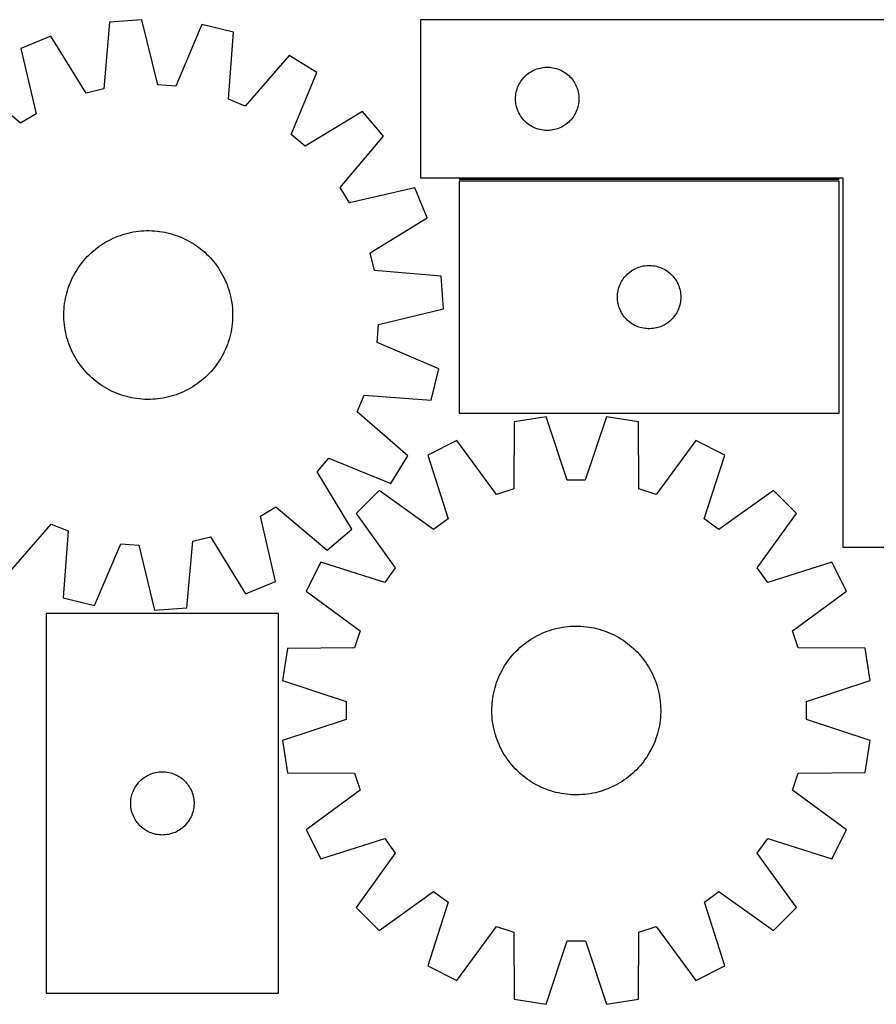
# Model space of a CAD drawing. Header units: millimetres. Extents: x 7 to 1491, y 7 to 473.
# Tile 2 of 4: x 481 to 886, y 7 to 473. Entities that reach past the tile are written whole.
import ezdxf

# ---------------------------------------------------------------- set-up
doc = ezdxf.new("R2010")
doc.units = ezdxf.units.MM
doc.layers.add('COMMON', color=5, linetype='CONTINUOUS', true_color=0x0000ff)
doc.layers.add('CUT', color=7, linetype='CONTINUOUS', true_color=0x000000)

msp = doc.modelspace()

# ---------------------------------------------------------------- linework, layer by layer
at = {"layer": 'COMMON'}
msp.add_line((868.78006, 397.526891), (688.78006, 397.526891), dxfattribs=at)
at = {"layer": 'CUT'}
for p, q in [((523.093394, 472.082303), (520.360525, 440.435721)), ((538.434498, 473.257493), (523.093394, 472.082303)), ((545.955704, 442.396414), (538.434498, 473.257493)), ((970.509816, 473.276891), (670.509816, 473.276891)), ((670.509816, 473.276891), (670.509816, 398.276891)), ((566.880639, 470.959042), (554.502194, 441.705856)), ((581.83405, 467.336052), (566.880639, 470.959042)), ((579.450544, 435.661241), (581.83405, 467.336052)), ((495.329246, 465.477919), (481.102142, 459.619585)), ((512.018935, 438.451469), (495.329246, 465.477919)), ((481.102142, 459.619585), (488.282361, 428.677394)), ((608.177677, 456.359754), (587.365345, 432.363471)), ((621.27965, 448.293228), (608.177677, 456.359754)), ((609.224746, 418.905236), (621.27965, 448.293228)), ((721.506602, 447.77448), (722.13616, 448.222046)), ((722.13616, 448.222046), (722.787924, 448.63661)), ((722.787924, 448.63661), (723.460165, 449.017073)), ((723.460165, 449.017073), (724.1511, 449.362425)), ((724.1511, 449.362425), (724.858898, 449.671751)), ((724.858898, 449.671751), (725.58168, 449.944229)), ((725.58168, 449.944229), (726.317531, 450.179139)), ((726.317531, 450.179139), (727.0645, 450.375857)), ((727.0645, 450.375857), (727.820605, 450.53386)), ((727.820605, 450.53386), (728.583841, 450.652731)), ((728.583841, 450.652731), (729.352184, 450.732154)), ((729.352184, 450.732154), (730.123597, 450.771918)), ((730.123597, 450.771918), (730.896035, 450.771918)), ((730.896035, 450.771918), (731.667448, 450.732154)), ((731.667448, 450.732154), (732.435791, 450.652731)), ((732.435791, 450.652731), (733.199027, 450.53386)), ((733.199027, 450.53386), (733.955132, 450.375857)), ((733.955132, 450.375857), (734.7021, 450.179139)), ((734.7021, 450.179139), (735.437952, 449.944229)), ((735.437952, 449.944229), (736.160734, 449.671751)), ((736.160734, 449.671751), (736.868532, 449.362425)), ((736.868532, 449.362425), (737.559467, 449.017073)), ((737.559467, 449.017073), (738.231708, 448.63661)), ((738.231708, 448.63661), (738.883472, 448.222046)), ((738.883472, 448.222046), (739.51303, 447.77448)), ((480.962205, 424.212565), (456.737735, 444.758849)), ((717.455537, 443.165112), (717.853183, 443.827334)), ((717.853183, 443.827334), (718.284391, 444.468208)), ((718.284391, 444.468208), (718.748019, 445.086033)), ((718.748019, 445.086033), (719.242837, 445.679173)), ((719.242837, 445.679173), (719.767533, 446.246053)), ((719.767533, 446.246053), (720.320716, 446.785172)), ((720.320716, 446.785172), (720.900918, 447.295098)), ((720.900918, 447.295098), (721.506602, 447.77448)), ((739.51303, 447.77448), (740.118714, 447.295098)), ((740.118714, 447.295098), (740.698916, 446.785172)), ((740.698916, 446.785172), (741.252099, 446.246053)), ((741.252099, 446.246053), (741.776795, 445.679173)), ((741.776795, 445.679173), (742.271613, 445.086033)), ((742.271613, 445.086033), (742.735241, 444.468208)), ((742.735241, 444.468208), (743.166449, 443.827334)), ((743.166449, 443.827334), (743.564095, 443.165112)), ((520.360525, 440.435721), (512.018935, 438.451469)), ((554.502194, 441.705856), (545.955704, 442.396414)), ((715.688498, 438.08525), (715.826981, 438.845172)), ((715.826981, 438.845172), (716.0044, 439.596958)), ((716.0044, 439.596958), (716.220285, 440.338614)), ((716.220285, 440.338614), (716.474064, 441.068172)), ((716.474064, 441.068172), (716.765062, 441.7837)), ((716.765062, 441.7837), (717.09251, 442.483298)), ((717.09251, 442.483298), (717.455537, 443.165112)), ((743.564095, 443.165112), (743.927122, 442.483298)), ((743.927122, 442.483298), (744.25457, 441.7837)), ((744.25457, 441.7837), (744.545568, 441.068172)), ((744.545568, 441.068172), (744.799347, 440.338614)), ((744.799347, 440.338614), (745.015232, 439.596958)), ((745.015232, 439.596958), (745.192651, 438.845172)), ((745.192651, 438.845172), (745.331134, 438.08525)), ((587.365345, 432.363471), (579.450544, 435.661241)), ((715.509816, 435.776891), (715.529705, 436.549072)), ((715.529705, 435.00471), (715.509816, 435.776891)), ((715.529705, 436.549072), (715.589318, 437.319206)), ((715.589318, 434.234576), (715.529705, 435.00471)), ((715.589318, 437.319206), (715.688498, 438.08525)), ((715.688498, 433.468532), (715.589318, 434.234576)), ((745.331134, 438.08525), (745.430314, 437.319206)), ((745.430314, 434.234576), (745.331134, 433.468532)), ((745.430314, 437.319206), (745.489927, 436.549072)), ((745.489927, 435.00471), (745.430314, 434.234576)), ((745.489927, 436.549072), (745.509816, 435.776891)), ((745.509816, 435.776891), (745.489927, 435.00471)), ((642.942066, 429.713519), (615.733103, 413.323062)), ((652.91009, 417.993065), (642.942066, 429.713519)), ((715.826981, 432.70861), (715.688498, 433.468532)), ((716.0044, 431.956824), (715.826981, 432.70861)), ((716.220285, 431.215169), (716.0044, 431.956824)), ((716.474064, 430.48561), (716.220285, 431.215169)), ((716.765062, 429.770082), (716.474064, 430.48561)), ((717.09251, 429.070484), (716.765062, 429.770082)), ((744.25457, 429.770082), (743.927122, 429.070484)), ((744.545568, 430.48561), (744.25457, 429.770082)), ((744.799347, 431.215169), (744.545568, 430.48561)), ((745.015232, 431.956824), (744.799347, 431.215169)), ((745.192651, 432.70861), (745.015232, 431.956824)), ((745.331134, 433.468532), (745.192651, 432.70861)), ((488.282361, 428.677394), (480.962205, 424.212565)), ((717.455537, 428.38867), (717.09251, 429.070484)), ((717.853183, 427.726448), (717.455537, 428.38867)), ((718.284391, 427.085575), (717.853183, 427.726448)), ((718.748019, 426.467749), (718.284391, 427.085575)), ((719.242837, 425.874609), (718.748019, 426.467749)), ((719.767533, 425.307729), (719.242837, 425.874609)), ((720.320716, 424.768611), (719.767533, 425.307729)), ((720.900918, 424.258684), (720.320716, 424.768611)), ((740.698916, 424.768611), (740.118714, 424.258684)), ((741.252099, 425.307729), (740.698916, 424.768611)), ((741.776795, 425.874609), (741.252099, 425.307729)), ((742.271613, 426.467749), (741.776795, 425.874609)), ((742.735241, 427.085575), (742.271613, 426.467749)), ((743.166449, 427.726448), (742.735241, 427.085575)), ((743.564095, 428.38867), (743.166449, 427.726448)), ((743.927122, 429.070484), (743.564095, 428.38867)), ((721.506602, 423.779302), (720.900918, 424.258684)), ((722.13616, 423.331736), (721.506602, 423.779302)), ((722.787924, 422.917172), (722.13616, 423.331736)), ((723.460165, 422.536709), (722.787924, 422.917172)), ((724.1511, 422.191357), (723.460165, 422.536709)), ((724.858898, 421.882032), (724.1511, 422.191357)), ((725.58168, 421.609553), (724.858898, 421.882032)), ((726.317531, 421.374643), (725.58168, 421.609553)), ((727.0645, 421.177925), (726.317531, 421.374643)), ((727.820605, 421.019922), (727.0645, 421.177925)), ((728.583841, 420.901051), (727.820605, 421.019922)), ((729.352184, 420.821628), (728.583841, 420.901051)), ((730.123597, 420.781864), (729.352184, 420.821628)), ((730.896035, 420.781864), (730.123597, 420.781864)), ((731.667448, 420.821628), (730.896035, 420.781864)), ((732.435791, 420.901051), (731.667448, 420.821628)), ((733.199027, 421.019922), (732.435791, 420.901051)), ((733.955132, 421.177925), (733.199027, 421.019922)), ((734.7021, 421.374643), (733.955132, 421.177925)), ((735.437952, 421.609553), (734.7021, 421.374643)), ((736.160734, 421.882032), (735.437952, 421.609553)), ((736.868532, 422.191357), (736.160734, 421.882032)), ((737.559467, 422.536709), (736.868532, 422.191357)), ((738.231708, 422.917172), (737.559467, 422.536709)), ((738.883472, 423.331736), (738.231708, 422.917172)), ((739.51303, 423.779302), (738.883472, 423.331736)), ((740.118714, 424.258684), (739.51303, 423.779302)), ((615.733103, 413.323062), (609.224746, 418.905236)), ((632.363806, 393.768594), (652.91009, 417.993065)), ((670.509816, 398.276891), (870.509816, 398.276891)), ((868.78006, 396.77689), (688.78006, 396.77689)), ((688.78006, 396.77689), (688.78006, 286.77689)), ((868.78006, 286.77689), (868.78006, 396.77689)), ((870.509816, 398.276891), (870.509816, 223.276891)), ((636.828634, 386.448439), (632.363806, 393.768594)), ((667.770826, 393.628657), (636.828634, 386.448439)), ((673.62916, 379.401554), (667.770826, 393.628657)), ((646.60271, 362.711864), (673.62916, 379.401554)), ((522.520208, 368.53184), (523.636524, 369.108768)), ((523.636524, 369.108768), (524.770411, 369.650346)), ((524.770411, 369.650346), (525.92075, 370.156041)), ((525.92075, 370.156041), (527.086406, 370.625353)), ((527.086406, 370.625353), (528.266227, 371.057819)), ((528.266227, 371.057819), (529.459051, 371.453013)), ((529.459051, 371.453013), (530.6637, 371.810545)), ((530.6637, 371.810545), (531.878984, 372.130061)), ((531.878984, 372.130061), (533.103705, 372.411246)), ((533.103705, 372.411246), (534.336654, 372.653824)), ((534.336654, 372.653824), (535.576614, 372.857553)), ((535.576614, 372.857553), (536.822362, 373.022235)), ((536.822362, 373.022235), (538.072667, 373.147705)), ((538.072667, 373.147705), (539.326297, 373.23384)), ((539.326297, 373.23384), (540.582014, 373.280555)), ((540.582014, 373.280555), (541.838578, 373.287804)), ((541.838578, 373.287804), (543.09475, 373.255579)), ((543.09475, 373.255579), (544.349291, 373.183914)), ((544.349291, 373.183914), (545.600961, 373.072878)), ((545.600961, 373.072878), (546.848525, 372.92258)), ((546.848525, 372.92258), (548.090753, 372.73317)), ((548.090753, 372.73317), (549.326419, 372.504834)), ((549.326419, 372.504834), (550.554302, 372.237797)), ((550.554302, 372.237797), (551.773192, 371.932324)), ((551.773192, 371.932324), (552.981886, 371.588714)), ((552.981886, 371.588714), (554.17919, 371.207309)), ((554.17919, 371.207309), (555.363923, 370.788483)), ((555.363923, 370.788483), (556.534915, 370.332651)), ((556.534915, 370.332651), (557.691012, 369.840262)), ((557.691012, 369.840262), (558.831072, 369.311802)), ((558.831072, 369.311802), (559.95397, 368.747792)), ((559.95397, 368.747792), (561.058598, 368.14879)), ((515.288065, 363.55565), (516.251644, 364.3622)), ((516.251644, 364.3622), (517.240081, 365.138085)), ((517.240081, 365.138085), (518.252403, 365.88254)), ((518.252403, 365.88254), (519.287608, 366.594829)), ((519.287608, 366.594829), (520.344676, 367.274251)), ((520.344676, 367.274251), (521.422564, 367.920133)), ((521.422564, 367.920133), (522.520208, 368.53184)), ((561.058598, 368.14879), (562.143866, 367.515386)), ((562.143866, 367.515386), (563.208703, 366.848206)), ((563.208703, 366.848206), (564.252057, 366.147907)), ((564.252057, 366.147907), (565.2729, 365.415182)), ((565.2729, 365.415182), (566.270224, 364.650753)), ((566.270224, 364.650753), (567.243044, 363.855374)), ((510.875426, 359.091803), (511.700969, 360.03916)), ((511.700969, 360.03916), (512.555863, 360.960119)), ((512.555863, 360.960119), (513.439262, 361.85377)), ((513.439262, 361.85377), (514.350296, 362.719232)), ((514.350296, 362.719232), (515.288065, 363.55565)), ((567.243044, 363.855374), (568.190401, 363.02983)), ((568.190401, 363.02983), (569.111359, 362.174937)), ((569.111359, 362.174937), (570.00501, 361.291538)), ((570.00501, 361.291538), (570.870472, 360.380504)), ((570.870472, 360.380504), (571.706891, 359.442735)), ((571.706891, 359.442735), (572.513441, 358.479156)), ((648.586961, 354.370275), (646.60271, 362.711864)), ((507.215413, 353.992625), (507.882594, 355.057462)), ((507.882594, 355.057462), (508.582892, 356.100817)), ((508.582892, 356.100817), (509.315618, 357.121659)), ((509.315618, 357.121659), (510.080047, 358.118983)), ((510.080047, 358.118983), (510.875426, 359.091803)), ((572.513441, 358.479156), (573.289326, 357.490718)), ((573.289326, 357.490718), (574.03378, 356.478397)), ((574.03378, 356.478397), (574.74607, 355.443191)), ((574.74607, 355.443191), (575.425491, 354.386123)), ((771.058168, 354.636609), (771.730409, 355.017072)), ((771.730409, 355.017072), (772.421344, 355.362424)), ((772.421344, 355.362424), (773.129142, 355.67175)), ((773.129142, 355.67175), (773.851924, 355.944228)), ((773.851924, 355.944228), (774.587776, 356.179138)), ((774.587776, 356.179138), (775.334744, 356.375856)), ((775.334744, 356.375856), (776.090849, 356.533859)), ((776.090849, 356.533859), (776.854085, 356.65273)), ((776.854085, 356.65273), (777.622428, 356.732153)), ((777.622428, 356.732153), (778.393841, 356.771917)), ((778.393841, 356.771917), (779.166279, 356.771917)), ((779.166279, 356.771917), (779.937692, 356.732153)), ((779.937692, 356.732153), (780.706035, 356.65273)), ((780.706035, 356.65273), (781.469271, 356.533859)), ((781.469271, 356.533859), (782.225376, 356.375856)), ((782.225376, 356.375856), (782.972345, 356.179138)), ((782.972345, 356.179138), (783.708196, 355.944228)), ((783.708196, 355.944228), (784.430978, 355.67175)), ((784.430978, 355.67175), (785.138776, 355.362424)), ((785.138776, 355.362424), (785.829711, 355.017072)), ((785.829711, 355.017072), (786.501952, 354.636609)), ((504.890538, 349.539771), (505.418998, 350.679831)), ((505.418998, 350.679831), (505.983007, 351.802729)), ((505.983007, 351.802729), (506.582009, 352.907357)), ((506.582009, 352.907357), (507.215413, 353.992625)), ((575.425491, 354.386123), (576.071374, 353.308235)), ((576.071374, 353.308235), (576.683081, 352.210592)), ((576.683081, 352.210592), (577.260008, 351.094276)), ((577.260008, 351.094276), (577.801587, 349.960388)), ((680.233544, 351.637406), (648.586961, 354.370275)), ((681.408734, 336.296302), (680.233544, 351.637406)), ((766.123427, 349.827333), (766.554635, 350.468207)), ((766.554635, 350.468207), (767.018263, 351.086032)), ((767.018263, 351.086032), (767.513081, 351.679172)), ((767.513081, 351.679172), (768.037777, 352.246052)), ((768.037777, 352.246052), (768.59096, 352.785171)), ((768.59096, 352.785171), (769.171162, 353.295097)), ((769.171162, 353.295097), (769.776846, 353.774479)), ((769.776846, 353.774479), (770.406404, 354.222045)), ((770.406404, 354.222045), (771.058168, 354.636609)), ((786.501952, 354.636609), (787.153716, 354.222045)), ((787.153716, 354.222045), (787.783274, 353.774479)), ((787.783274, 353.774479), (788.388958, 353.295097)), ((788.388958, 353.295097), (788.96916, 352.785171)), ((788.96916, 352.785171), (789.522343, 352.246052)), ((789.522343, 352.246052), (790.047039, 351.679172)), ((790.047039, 351.679172), (790.541857, 351.086032)), ((790.541857, 351.086032), (791.005485, 350.468207)), ((791.005485, 350.468207), (791.436693, 349.827333)), ((503.142085, 344.830645), (503.523491, 346.027949)), ((503.523491, 346.027949), (503.942316, 347.212682)), ((503.942316, 347.212682), (504.398149, 348.383674)), ((504.398149, 348.383674), (504.890538, 349.539771)), ((577.801587, 349.960388), (578.307281, 348.81005)), ((578.307281, 348.81005), (578.776594, 347.644394)), ((578.776594, 347.644394), (579.20906, 346.464572)), ((579.20906, 346.464572), (579.604254, 345.271748)), ((764.097225, 344.845171), (764.274644, 345.596957)), ((764.274644, 345.596957), (764.490529, 346.338613)), ((764.490529, 346.338613), (764.744308, 347.068171)), ((764.744308, 347.068171), (765.035306, 347.783699)), ((765.035306, 347.783699), (765.362754, 348.483297)), ((765.362754, 348.483297), (765.725781, 349.165111)), ((765.725781, 349.165111), (766.123427, 349.827333)), ((791.436693, 349.827333), (791.834339, 349.165111)), ((791.834339, 349.165111), (792.197366, 348.483297)), ((792.197366, 348.483297), (792.524814, 347.783699)), ((792.524814, 347.783699), (792.815812, 347.068171)), ((792.815812, 347.068171), (793.069591, 346.338613)), ((793.069591, 346.338613), (793.285476, 345.596957)), ((793.285476, 345.596957), (793.462895, 344.845171)), ((501.99763, 339.939512), (502.225966, 341.175178)), ((502.225966, 341.175178), (502.493002, 342.403062)), ((502.493002, 342.403062), (502.798476, 343.621952)), ((502.798476, 343.621952), (503.142085, 344.830645)), ((579.604254, 345.271748), (579.961786, 344.0671)), ((579.961786, 344.0671), (580.281302, 342.851815)), ((580.281302, 342.851815), (580.562487, 341.627094)), ((580.562487, 341.627094), (580.805064, 340.394145)), ((763.78006, 341.77689), (763.799949, 342.549071)), ((763.799949, 341.004709), (763.78006, 341.77689)), ((763.799949, 342.549071), (763.859562, 343.319205)), ((763.859562, 340.234575), (763.799949, 341.004709)), ((763.859562, 343.319205), (763.958742, 344.085249)), ((763.958742, 344.085249), (764.097225, 344.845171)), ((793.462895, 344.845171), (793.601379, 344.085249)), ((793.601379, 344.085249), (793.700558, 343.319205)), ((793.700558, 343.319205), (793.760171, 342.549071)), ((793.760171, 341.004709), (793.700558, 340.234575)), ((793.760171, 342.549071), (793.78006, 341.77689)), ((793.78006, 341.77689), (793.760171, 341.004709)), ((501.47522, 334.94351), (501.546886, 336.19805)), ((501.546886, 336.19805), (501.657922, 337.44972)), ((501.657922, 337.44972), (501.808219, 338.697284)), ((501.808219, 338.697284), (501.99763, 339.939512)), ((580.805064, 340.394145), (581.008794, 339.154185)), ((581.008794, 339.154185), (581.173475, 337.908438)), ((581.173475, 337.908438), (581.298945, 336.658132)), ((581.298945, 336.658132), (581.38508, 335.404502)), ((650.547654, 328.775096), (681.408734, 336.296302)), ((763.958742, 339.468531), (763.859562, 340.234575)), ((764.097225, 338.708609), (763.958742, 339.468531)), ((764.274644, 337.956823), (764.097225, 338.708609)), ((764.490529, 337.215168), (764.274644, 337.956823)), ((764.744308, 336.485609), (764.490529, 337.215168)), ((765.035306, 335.770081), (764.744308, 336.485609)), ((792.815812, 336.485609), (792.524814, 335.770081)), ((793.069591, 337.215168), (792.815812, 336.485609)), ((793.285476, 337.956823), (793.069591, 337.215168)), ((793.462895, 338.708609), (793.285476, 337.956823)), ((793.601379, 339.468531), (793.462895, 338.708609)), ((793.700558, 340.234575), (793.601379, 339.468531)), ((501.442996, 333.687338), (501.47522, 334.94351)), ((501.450245, 332.430773), (501.442996, 333.687338)), ((501.49696, 331.175056), (501.450245, 332.430773)), ((581.40682, 331.636049), (581.335155, 330.381509)), ((581.38508, 335.404502), (581.431795, 334.148786)), ((581.439044, 332.892221), (581.40682, 331.636049)), ((581.431795, 334.148786), (581.439044, 332.892221)), ((765.362754, 335.070483), (765.035306, 335.770081)), ((765.725781, 334.388669), (765.362754, 335.070483)), ((766.123427, 333.726447), (765.725781, 334.388669)), ((766.554635, 333.085574), (766.123427, 333.726447)), ((767.018263, 332.467748), (766.554635, 333.085574)), ((767.513081, 331.874608), (767.018263, 332.467748)), ((768.037777, 331.307728), (767.513081, 331.874608)), ((790.047039, 331.874608), (789.522343, 331.307728)), ((790.541857, 332.467748), (790.047039, 331.874608)), ((791.005485, 333.085574), (790.541857, 332.467748)), ((791.436693, 333.726447), (791.005485, 333.085574)), ((791.834339, 334.388669), (791.436693, 333.726447)), ((792.197366, 335.070483), (791.834339, 334.388669)), ((792.524814, 335.770081), (792.197366, 335.070483)), ((501.583095, 329.921427), (501.49696, 331.175056)), ((501.708565, 328.671121), (501.583095, 329.921427)), ((501.873246, 327.425373), (501.708565, 328.671121)), ((502.076976, 326.185413), (501.873246, 327.425373)), ((581.073821, 327.882274), (580.884411, 326.640046)), ((581.224118, 329.129839), (581.073821, 327.882274)), ((581.335155, 330.381509), (581.224118, 329.129839)), ((649.857097, 320.228605), (650.547654, 328.775096)), ((768.59096, 330.76861), (768.037777, 331.307728)), ((769.171162, 330.258683), (768.59096, 330.76861)), ((769.776846, 329.779301), (769.171162, 330.258683)), ((770.406404, 329.331735), (769.776846, 329.779301)), ((771.058168, 328.917171), (770.406404, 329.331735)), ((771.730409, 328.536708), (771.058168, 328.917171)), ((772.421344, 328.191356), (771.730409, 328.536708)), ((773.129142, 327.882031), (772.421344, 328.191356)), ((773.851924, 327.609552), (773.129142, 327.882031)), ((774.587776, 327.374642), (773.851924, 327.609552)), ((775.334744, 327.177924), (774.587776, 327.374642)), ((776.090849, 327.019921), (775.334744, 327.177924)), ((776.854085, 326.90105), (776.090849, 327.019921)), ((777.622428, 326.821627), (776.854085, 326.90105)), ((778.393841, 326.781863), (777.622428, 326.821627)), ((779.166279, 326.781863), (778.393841, 326.781863)), ((779.937692, 326.821627), (779.166279, 326.781863)), ((780.706035, 326.90105), (779.937692, 326.821627)), ((781.469271, 327.019921), (780.706035, 326.90105)), ((782.225376, 327.177924), (781.469271, 327.019921)), ((782.972345, 327.374642), (782.225376, 327.177924)), ((783.708196, 327.609552), (782.972345, 327.374642)), ((784.430978, 327.882031), (783.708196, 327.609552)), ((785.138776, 328.191356), (784.430978, 327.882031)), ((785.829711, 328.536708), (785.138776, 328.191356)), ((786.501952, 328.917171), (785.829711, 328.536708)), ((787.153716, 329.331735), (786.501952, 328.917171)), ((787.783274, 329.779301), (787.153716, 329.331735)), ((788.388958, 330.258683), (787.783274, 329.779301)), ((788.96916, 330.76861), (788.388958, 330.258683)), ((789.522343, 331.307728), (788.96916, 330.76861)), ((502.319553, 324.952464), (502.076976, 326.185413)), ((502.600739, 323.727743), (502.319553, 324.952464)), ((502.920255, 322.512459), (502.600739, 323.727743)), ((503.277786, 321.30781), (502.920255, 322.512459)), ((580.083564, 322.957607), (579.739955, 321.748914)), ((580.389038, 324.176497), (580.083564, 322.957607)), ((580.656075, 325.404381), (580.389038, 324.176497)), ((580.884411, 326.640046), (580.656075, 325.404381)), ((503.67298, 320.114987), (503.277786, 321.30781)), ((504.105447, 318.935165), (503.67298, 320.114987)), ((504.574759, 317.769509), (504.105447, 318.935165)), ((505.080454, 316.61917), (504.574759, 317.769509)), ((578.483892, 318.195884), (577.991503, 317.039788)), ((578.939724, 319.366877), (578.483892, 318.195884)), ((579.35855, 320.55161), (578.939724, 319.366877)), ((579.739955, 321.748914), (579.35855, 320.55161)), ((679.110282, 307.85016), (649.857097, 320.228605)), ((505.622032, 315.485283), (505.080454, 316.61917)), ((506.198959, 314.368967), (505.622032, 315.485283)), ((506.810666, 313.271323), (506.198959, 314.368967)), ((507.456549, 312.193436), (506.810666, 313.271323)), ((576.300031, 313.672201), (575.666627, 312.586933)), ((576.899033, 314.776829), (576.300031, 313.672201)), ((577.463043, 315.899728), (576.899033, 314.776829)), ((577.991503, 317.039788), (577.463043, 315.899728)), ((508.13597, 311.136367), (507.456549, 312.193436)), ((508.84826, 310.101162), (508.13597, 311.136367)), ((509.592715, 309.088841), (508.84826, 310.101162)), ((510.3686, 308.100403), (509.592715, 309.088841)), ((511.175149, 307.136824), (510.3686, 308.100403)), ((572.801993, 308.460576), (572.006614, 307.487755)), ((573.566423, 309.457899), (572.801993, 308.460576)), ((574.299148, 310.478742), (573.566423, 309.457899)), ((574.999447, 311.522097), (574.299148, 310.478742)), ((575.666627, 312.586933), (574.999447, 311.522097)), ((512.011568, 306.199055), (511.175149, 307.136824)), ((512.87703, 305.288021), (512.011568, 306.199055)), ((513.770681, 304.404622), (512.87703, 305.288021)), ((514.691639, 303.549729), (513.770681, 304.404622)), ((515.638996, 302.724185), (514.691639, 303.549729)), ((568.531745, 303.860327), (567.593975, 303.023909)), ((569.442778, 304.725789), (568.531745, 303.860327)), ((570.326178, 305.61944), (569.442778, 304.725789)), ((571.181071, 306.540399), (570.326178, 305.61944)), ((572.006614, 307.487755), (571.181071, 306.540399)), ((675.487293, 292.89675), (679.110282, 307.85016)), ((516.611816, 301.928806), (515.638996, 302.724185)), ((517.60914, 301.164377), (516.611816, 301.928806)), ((518.629983, 300.431651), (517.60914, 301.164377)), ((519.673338, 299.731353), (518.629983, 300.431651)), ((520.738174, 299.064172), (519.673338, 299.731353)), ((521.823442, 298.430769), (520.738174, 299.064172)), ((562.537364, 299.305308), (561.459476, 298.659425)), ((563.594432, 299.98473), (562.537364, 299.305308)), ((564.629638, 300.697019), (563.594432, 299.98473)), ((565.641959, 301.441474), (564.629638, 300.697019)), ((566.630397, 302.217359), (565.641959, 301.441474)), ((567.593975, 303.023909), (566.630397, 302.217359)), ((522.92807, 297.831766), (521.823442, 298.430769)), ((524.050968, 297.267757), (522.92807, 297.831766)), ((525.191028, 296.739297), (524.050968, 297.267757)), ((526.347125, 296.246908), (525.191028, 296.739297)), ((527.518118, 295.791076), (526.347125, 296.246908)), ((528.702851, 295.37225), (527.518118, 295.791076)), ((529.900155, 294.990844), (528.702851, 295.37225)), ((531.108848, 294.647235), (529.900155, 294.990844)), ((532.327738, 294.341762), (531.108848, 294.647235)), ((533.555621, 294.074725), (532.327738, 294.341762)), ((534.791287, 293.846389), (533.555621, 294.074725)), ((549.778335, 294.168312), (548.545386, 293.925735)), ((551.003056, 294.449498), (549.778335, 294.168312)), ((552.218341, 294.769014), (551.003056, 294.449498)), ((553.422989, 295.126546), (552.218341, 294.769014)), ((554.615813, 295.52174), (553.422989, 295.126546)), ((555.795635, 295.954206), (554.615813, 295.52174)), ((556.96129, 296.423518), (555.795635, 295.954206)), ((558.111629, 296.929213), (556.96129, 296.423518)), ((559.245516, 297.470791), (558.111629, 296.929213)), ((560.361832, 298.047718), (559.245516, 297.470791)), ((561.459476, 298.659425), (560.361832, 298.047718)), ((640.514712, 287.365454), (643.812482, 295.280256)), ((643.812482, 295.280256), (675.487293, 292.89675)), ((536.033515, 293.656979), (534.791287, 293.846389)), ((537.28108, 293.506681), (536.033515, 293.656979)), ((538.53275, 293.395645), (537.28108, 293.506681)), ((539.78729, 293.323979), (538.53275, 293.395645)), ((541.043462, 293.291755), (539.78729, 293.323979)), ((542.300026, 293.299004), (541.043462, 293.291755)), ((543.555743, 293.345719), (542.300026, 293.299004)), ((544.809373, 293.431854), (543.555743, 293.345719)), ((546.059679, 293.557324), (544.809373, 293.431854)), ((547.305426, 293.722005), (546.059679, 293.557324)), ((548.545386, 293.925735), (547.305426, 293.722005)), ((664.510995, 266.553122), (640.514712, 287.365454)), ((688.78006, 286.77689), (868.78006, 286.77689)), ((729.989427, 285.106149), (714.793018, 282.697892)), ((739.974355, 254.951946), (729.989427, 285.106149)), ((758.528275, 285.108682), (748.548699, 254.952707)), ((773.725111, 282.703122), (758.528275, 285.108682)), ((714.793018, 282.697892), (714.620586, 250.933997)), ((773.90318, 250.939258), (773.725111, 282.703122)), ((687.651744, 273.876494), (673.943293, 266.890157)), ((706.466136, 248.283655), (687.651744, 273.876494)), ((800.86795, 273.886542), (782.058101, 248.290364)), ((814.577641, 266.902637), (800.86795, 273.886542)), ((656.444468, 253.451149), (664.510995, 266.553122)), ((673.943293, 266.890157), (683.594883, 236.627614)), ((804.931422, 236.638381), (814.577641, 266.902637)), ((621.474303, 258.997696), (627.056477, 265.506053)), ((627.056477, 265.506053), (656.444468, 253.451149)), ((637.86476, 231.788733), (621.474303, 258.997696)), ((748.548699, 254.952707), (739.974355, 254.951946)), ((650.856369, 250.113395), (639.977754, 239.232849)), ((676.658541, 231.587125), (650.856369, 250.113395)), ((714.620586, 250.933997), (706.466136, 248.283655)), ((782.058101, 248.290364), (773.90318, 250.939258)), ((837.667543, 250.129973), (811.868659, 231.599124)), ((848.548089, 239.251358), (837.667543, 250.129973)), ((594.599679, 237.902165), (601.919835, 242.366994)), ((601.919835, 242.366994), (626.144305, 221.82071)), ((639.977754, 239.232849), (658.508602, 213.433965)), ((830.021819, 213.449185), (848.548089, 239.251358)), ((474.704363, 210.219805), (495.516695, 234.216088)), ((495.516695, 234.216088), (503.431497, 230.918318)), ((601.779898, 206.959974), (594.599679, 237.902165)), ((683.594883, 236.627614), (676.658541, 231.587125)), ((811.868659, 231.599124), (804.931422, 236.638381)), ((503.431497, 230.918318), (501.047991, 199.243507)), ((626.144305, 221.82071), (637.86476, 231.788733)), ((516.001401, 195.620517), (528.379846, 224.873703)), ((528.379846, 224.873703), (536.926337, 224.183145)), ((536.926337, 224.183145), (544.447542, 193.322066)), ((559.788646, 194.497256), (562.521516, 226.143838)), ((562.521516, 226.143838), (570.863105, 228.12809)), ((570.863105, 228.12809), (587.552795, 201.10164)), ((870.509816, 223.276891), (970.509816, 223.276891)), ((623.205089, 216.142947), (616.221185, 202.433256)), ((653.469345, 206.496728), (623.205089, 216.142947)), ((865.324851, 216.164434), (835.062308, 206.512843)), ((872.311188, 202.455982), (865.324851, 216.164434)), ((658.508602, 213.433965), (653.469345, 206.496728)), ((835.062308, 206.512843), (830.021819, 213.449185)), ((587.552795, 201.10164), (601.779898, 206.959974)), ((616.221185, 202.433256), (641.817363, 183.623407)), ((846.718349, 183.64159), (872.311188, 202.455982)), ((501.047991, 199.243507), (516.001401, 195.620517)), ((493.128257, 191.80862), (493.128257, 11.80862)), ((603.128257, 191.80862), (493.128257, 191.80862)), ((544.447542, 193.322066), (559.788646, 194.497256)), ((603.128257, 11.80862), (603.128257, 191.80862)), ((641.817363, 183.623407), (639.168468, 175.468486)), ((726.953107, 181.893184), (728.09422, 182.419367)), ((728.09422, 182.419367), (729.251297, 182.909447)), ((729.251297, 182.909447), (730.423198, 183.362941)), ((730.423198, 183.362941), (731.608764, 183.7794)), ((731.608764, 183.7794), (732.806827, 184.158415)), ((732.806827, 184.158415), (734.016204, 184.49961)), ((734.016204, 184.49961), (735.235701, 184.80265)), ((735.235701, 184.80265), (736.464116, 185.067235)), ((736.464116, 185.067235), (737.700235, 185.293103)), ((737.700235, 185.293103), (738.942838, 185.480033)), ((738.942838, 185.480033), (740.190701, 185.62784)), ((740.190701, 185.62784), (741.44259, 185.736377)), ((741.44259, 185.736377), (742.697271, 185.805538)), ((742.697271, 185.805538), (743.953504, 185.835254)), ((743.953504, 185.835254), (745.210052, 185.825497)), ((745.210052, 185.825497), (746.465673, 185.776275)), ((746.465673, 185.776275), (747.719128, 185.687637)), ((747.719128, 185.687637), (748.969181, 185.559671)), ((748.969181, 185.559671), (750.214597, 185.392504)), ((750.214597, 185.392504), (751.454148, 185.186299)), ((751.454148, 185.186299), (752.68661, 184.941261)), ((752.68661, 184.941261), (753.910768, 184.657631)), ((753.910768, 184.657631), (755.125412, 184.335689)), ((755.125412, 184.335689), (756.329344, 183.975753)), ((756.329344, 183.975753), (757.521376, 183.578179)), ((757.521376, 183.578179), (758.700333, 183.143358)), ((758.700333, 183.143358), (759.865049, 182.671719)), ((759.865049, 182.671719), (761.014376, 182.163729)), ((761.014376, 182.163729), (762.14718, 181.619888)), ((849.368691, 175.48714), (846.718349, 183.64159)), ((719.504665, 177.246996), (720.503512, 178.009432)), ((720.503512, 178.009432), (721.525816, 178.740118)), ((721.525816, 178.740118), (722.570567, 179.438333)), ((722.570567, 179.438333), (723.636733, 180.103386)), ((723.636733, 180.103386), (724.723263, 180.734622)), ((724.723263, 180.734622), (725.829085, 181.331418)), ((725.829085, 181.331418), (726.953107, 181.893184)), ((762.14718, 181.619888), (763.262342, 181.040733)), ((763.262342, 181.040733), (764.358762, 180.426836)), ((764.358762, 180.426836), (765.435358, 179.778803)), ((765.435358, 179.778803), (766.491068, 179.097273)), ((766.491068, 179.097273), (767.524849, 178.382918)), ((767.524849, 178.382918), (768.535682, 177.636444)), ((768.535682, 177.636444), (769.522569, 176.858587)), ((607.404604, 175.290417), (604.999045, 160.093581)), ((639.168468, 175.468486), (607.404604, 175.290417)), ((714.057611, 172.049842), (714.8959, 172.985939)), ((714.8959, 172.985939), (715.763179, 173.895243)), ((715.763179, 173.895243), (716.658592, 174.776857)), ((716.658592, 174.776857), (717.581255, 175.62991)), ((717.581255, 175.62991), (718.530258, 176.45356)), ((718.530258, 176.45356), (719.504665, 177.246996)), ((769.522569, 176.858587), (770.484536, 176.050115)), ((770.484536, 176.050115), (771.420633, 175.211826)), ((771.420633, 175.211826), (772.329937, 174.344547)), ((772.329937, 174.344547), (773.211551, 173.449134)), ((773.211551, 173.449134), (774.064604, 172.526471)), ((881.132586, 175.314708), (849.368691, 175.48714)), ((883.540843, 160.118299), (881.132586, 175.314708)), ((710.328923, 167.000664), (711.010454, 168.056374)), ((711.010454, 168.056374), (711.724808, 169.090155)), ((711.724808, 169.090155), (712.471283, 170.100988)), ((712.471283, 170.100988), (713.249139, 171.087875)), ((713.249139, 171.087875), (714.057611, 172.049842)), ((774.064604, 172.526471), (774.888254, 171.577468)), ((774.888254, 171.577468), (775.68169, 170.603062)), ((775.68169, 170.603062), (776.444126, 169.604214)), ((776.444126, 169.604214), (777.174812, 168.58191)), ((777.174812, 168.58191), (777.873027, 167.53716)), ((707.943997, 162.579682), (708.487838, 163.712485)), ((708.487838, 163.712485), (709.066993, 164.827648)), ((709.066993, 164.827648), (709.68089, 165.924068)), ((709.68089, 165.924068), (710.328923, 167.000664)), ((777.873027, 167.53716), (778.53808, 166.470993)), ((778.53808, 166.470993), (779.169316, 165.384463)), ((779.169316, 165.384463), (779.766112, 164.278641)), ((779.766112, 164.278641), (780.327878, 163.154619)), ((604.999045, 160.093581), (635.155019, 150.114005)), ((706.131973, 157.89465), (706.529548, 159.086682)), ((706.529548, 159.086682), (706.964369, 160.265638)), ((706.964369, 160.265638), (707.436007, 161.430355)), ((707.436007, 161.430355), (707.943997, 162.579682)), ((780.327878, 163.154619), (780.854061, 162.013506)), ((780.854061, 162.013506), (781.344141, 160.856429)), ((781.344141, 160.856429), (781.797635, 159.684529)), ((781.797635, 159.684529), (782.214094, 158.498962)), ((853.38664, 150.133371), (883.540843, 160.118299)), ((704.921427, 153.019454), (705.166466, 154.251916)), ((705.166466, 154.251916), (705.450096, 155.476073)), ((705.450096, 155.476073), (705.772037, 156.690718)), ((705.772037, 156.690718), (706.131973, 157.89465)), ((782.214094, 158.498962), (782.593109, 157.300899)), ((782.593109, 157.300899), (782.934304, 156.091522)), ((782.934304, 156.091522), (783.237344, 154.872025)), ((783.237344, 154.872025), (783.501929, 153.64361)), ((635.155019, 150.114005), (635.15578, 141.539661)), ((704.420089, 149.284434), (704.548055, 150.534487)), ((704.548055, 150.534487), (704.715223, 151.779903)), ((704.715223, 151.779903), (704.921427, 153.019454)), ((783.501929, 153.64361), (783.727797, 152.407491)), ((783.727797, 152.407491), (783.914727, 151.164888)), ((783.914727, 151.164888), (784.062534, 149.917026)), ((784.062534, 149.917026), (784.171071, 148.665136)), ((853.387401, 141.559027), (853.38664, 150.133371)), ((704.272472, 145.51881), (704.282229, 146.775358)), ((704.302188, 144.262576), (704.272472, 145.51881)), ((704.282229, 146.775358), (704.331451, 148.030979)), ((704.331451, 148.030979), (704.420089, 149.284434)), ((784.171071, 148.665136), (784.240232, 147.410456)), ((784.260191, 144.897674), (784.210969, 143.642053)), ((784.240232, 147.410456), (784.269948, 146.154222)), ((784.269948, 146.154222), (784.260191, 144.897674)), ((635.15578, 141.539661), (605.001577, 131.554733)), ((704.371349, 143.007896), (704.302188, 144.262576)), ((704.479886, 141.756007), (704.371349, 143.007896)), ((704.627693, 140.508144), (704.479886, 141.756007)), ((704.814623, 139.265541), (704.627693, 140.508144)), ((783.994365, 141.138545), (783.827198, 139.893129)), ((784.122331, 142.388598), (783.994365, 141.138545)), ((784.210969, 143.642053), (784.122331, 142.388598)), ((883.543376, 131.579452), (853.387401, 141.559027)), ((705.040492, 138.029422), (704.814623, 139.265541)), ((705.305076, 136.801007), (705.040492, 138.029422)), ((705.608116, 135.58151), (705.305076, 136.801007)), ((705.949311, 134.372133), (705.608116, 135.58151)), ((783.092325, 136.196959), (782.770383, 134.982315)), ((783.375955, 137.421116), (783.092325, 136.196959)), ((783.620993, 138.653578), (783.375955, 137.421116)), ((783.827198, 139.893129), (783.620993, 138.653578)), ((605.001577, 131.554733), (607.409834, 116.358324)), ((706.328326, 133.17407), (705.949311, 134.372133)), ((706.744785, 131.988504), (706.328326, 133.17407)), ((707.198279, 130.816603), (706.744785, 131.988504)), ((707.688359, 129.659526), (707.198279, 130.816603)), ((781.578052, 131.407394), (781.106413, 130.242677)), ((782.012873, 132.58635), (781.578052, 131.407394)), ((782.410447, 133.778382), (782.012873, 132.58635)), ((782.770383, 134.982315), (782.410447, 133.778382)), ((881.137816, 116.382616), (883.543376, 131.579452)), ((708.214542, 128.518413), (707.688359, 129.659526)), ((708.776309, 127.394391), (708.214542, 128.518413)), ((709.373104, 126.288569), (708.776309, 127.394391)), ((710.00434, 125.202039), (709.373104, 126.288569)), ((779.475428, 126.845385), (778.861531, 125.748964)), ((780.054582, 127.960547), (779.475428, 126.845385)), ((780.598423, 129.09335), (780.054582, 127.960547)), ((781.106413, 130.242677), (780.598423, 129.09335)), ((710.669394, 124.135873), (710.00434, 125.202039)), ((711.367608, 123.091122), (710.669394, 124.135873)), ((712.098294, 122.068818), (711.367608, 123.091122)), ((712.860731, 121.069971), (712.098294, 122.068818)), ((776.071138, 121.572044), (775.293281, 120.585157)), ((776.817612, 122.582877), (776.071138, 121.572044)), ((777.531967, 123.616658), (776.817612, 122.582877)), ((778.213497, 124.672368), (777.531967, 123.616658)), ((778.861531, 125.748964), (778.213497, 124.672368)), ((545.819898, 116.629938), (546.585942, 116.729118)), ((546.585942, 116.729118), (547.356076, 116.788731)), ((547.356076, 116.788731), (548.128257, 116.80862)), ((548.128257, 116.80862), (548.900438, 116.788731)), ((548.900438, 116.788731), (549.670572, 116.729118)), ((549.670572, 116.729118), (550.436616, 116.629938)), ((713.654166, 120.095564), (712.860731, 121.069971)), ((714.477816, 119.146561), (713.654166, 120.095564)), ((715.330869, 118.223898), (714.477816, 119.146561)), ((716.212483, 117.328485), (715.330869, 118.223898)), ((717.121787, 116.461206), (716.212483, 117.328485)), ((771.883828, 116.896175), (770.961165, 116.043122)), ((772.779241, 117.777789), (771.883828, 116.896175)), ((773.64652, 118.687093), (772.779241, 117.777789)), ((774.484809, 119.62319), (773.64652, 118.687093)), ((775.293281, 120.585157), (774.484809, 119.62319)), ((537.119977, 111.99772), (537.659095, 112.550903)), ((537.659095, 112.550903), (538.225975, 113.075599)), ((538.225975, 113.075599), (538.819115, 113.570417)), ((538.819115, 113.570417), (539.436941, 114.034045)), ((539.436941, 114.034045), (540.077814, 114.465253)), ((540.077814, 114.465253), (540.740036, 114.862898)), ((540.740036, 114.862898), (541.42185, 115.225926)), ((541.42185, 115.225926), (542.121449, 115.553373)), ((542.121449, 115.553373), (542.836976, 115.844372)), ((542.836976, 115.844372), (543.566535, 116.098151)), ((543.566535, 116.098151), (544.30819, 116.314036)), ((544.30819, 116.314036), (545.059976, 116.491455)), ((545.059976, 116.491455), (545.819898, 116.629938)), ((550.436616, 116.629938), (551.196538, 116.491455)), ((551.196538, 116.491455), (551.948324, 116.314036)), ((551.948324, 116.314036), (552.68998, 116.098151)), ((552.68998, 116.098151), (553.419538, 115.844372)), ((553.419538, 115.844372), (554.135066, 115.553373)), ((554.135066, 115.553373), (554.834664, 115.225926)), ((554.834664, 115.225926), (555.516478, 114.862898)), ((555.516478, 114.862898), (556.1787, 114.465253)), ((556.1787, 114.465253), (556.819574, 114.034045)), ((556.819574, 114.034045), (557.437399, 113.570417)), ((557.437399, 113.570417), (558.030539, 113.075599)), ((558.030539, 113.075599), (558.597419, 112.550903)), ((558.597419, 112.550903), (559.136538, 111.99772)), ((607.409834, 116.358324), (639.173729, 116.185892)), ((639.173729, 116.185892), (641.824071, 108.031442)), ((718.057884, 115.622917), (717.121787, 116.461206)), ((719.019851, 114.814445), (718.057884, 115.622917)), ((720.006738, 114.036589), (719.019851, 114.814445)), ((721.017571, 113.290114), (720.006738, 114.036589)), ((722.051352, 112.57576), (721.017571, 113.290114)), ((723.107062, 111.894229), (722.051352, 112.57576)), ((765.971854, 112.2347), (764.905687, 111.569646)), ((767.016604, 112.932914), (765.971854, 112.2347)), ((768.038908, 113.6636), (767.016604, 112.932914)), ((769.037756, 114.426037), (768.038908, 113.6636)), ((770.012162, 115.219472), (769.037756, 114.426037)), ((770.961165, 116.043122), (770.012162, 115.219472)), ((846.725058, 108.049625), (849.373952, 116.204546)), ((849.373952, 116.204546), (881.137816, 116.382616)), ((533.960919, 106.736756), (534.233398, 107.459538)), ((534.233398, 107.459538), (534.542723, 108.167336)), ((534.542723, 108.167336), (534.888075, 108.858271)), ((534.888075, 108.858271), (535.268538, 109.530512)), ((535.268538, 109.530512), (535.683102, 110.182276)), ((535.683102, 110.182276), (536.130668, 110.811834)), ((536.130668, 110.811834), (536.61005, 111.417518)), ((536.61005, 111.417518), (537.119977, 111.99772)), ((559.136538, 111.99772), (559.646464, 111.417518)), ((559.646464, 111.417518), (560.125846, 110.811834)), ((560.125846, 110.811834), (560.573412, 110.182276)), ((560.573412, 110.182276), (560.987977, 109.530512)), ((560.987977, 109.530512), (561.368439, 108.858271)), ((561.368439, 108.858271), (561.713791, 108.167336)), ((561.713791, 108.167336), (562.023117, 107.459538)), ((562.023117, 107.459538), (562.295596, 106.736756)), ((641.824071, 108.031442), (616.231232, 89.21705)), ((724.183658, 111.246196), (723.107062, 111.894229)), ((725.280079, 110.632299), (724.183658, 111.246196)), ((726.395241, 110.053144), (725.280079, 110.632299)), ((727.528044, 109.509303), (726.395241, 110.053144)), ((728.677371, 109.001313), (727.528044, 109.509303)), ((729.842088, 108.529675), (728.677371, 109.001313)), ((731.021044, 108.094854), (729.842088, 108.529675)), ((732.213076, 107.697279), (731.021044, 108.094854)), ((733.417009, 107.337343), (732.213076, 107.697279)), ((755.735593, 107.514617), (754.526216, 107.173422)), ((756.933656, 107.893632), (755.735593, 107.514617)), ((758.119223, 108.310091), (756.933656, 107.893632)), ((759.291123, 108.763585), (758.119223, 108.310091)), ((760.4482, 109.253665), (759.291123, 108.763585)), ((761.589313, 109.779848), (760.4482, 109.253665)), ((762.713335, 110.341615), (761.589313, 109.779848)), ((763.819157, 110.93841), (762.713335, 110.341615)), ((764.905687, 111.569646), (763.819157, 110.93841)), ((872.321236, 89.239776), (846.725058, 108.049625)), ((533.13323, 102.194839), (533.172994, 102.966252)), ((533.172994, 102.966252), (533.252417, 103.734595)), ((533.252417, 103.734595), (533.371288, 104.497831)), ((533.371288, 104.497831), (533.529291, 105.253936)), ((533.529291, 105.253936), (533.726009, 106.000904)), ((533.726009, 106.000904), (533.960919, 106.736756)), ((562.295596, 106.736756), (562.530505, 106.000904)), ((562.530505, 106.000904), (562.727223, 105.253936)), ((562.727223, 105.253936), (562.885226, 104.497831)), ((562.885226, 104.497831), (563.004097, 103.734595)), ((563.004097, 103.734595), (563.08352, 102.966252)), ((563.08352, 102.966252), (563.123284, 102.194839)), ((734.631653, 107.015402), (733.417009, 107.337343)), ((735.85581, 106.731772), (734.631653, 107.015402)), ((737.088272, 106.486733), (735.85581, 106.731772)), ((738.327823, 106.280529), (737.088272, 106.486733)), ((739.573239, 106.113361), (738.327823, 106.280529)), ((740.823292, 105.985395), (739.573239, 106.113361)), ((742.076747, 105.896757), (740.823292, 105.985395)), ((743.332368, 105.847535), (742.076747, 105.896757)), ((744.588916, 105.837778), (743.332368, 105.847535)), ((745.84515, 105.867494), (744.588916, 105.837778)), ((747.09983, 105.936655), (745.84515, 105.867494)), ((748.35172, 106.045192), (747.09983, 105.936655)), ((749.599582, 106.192999), (748.35172, 106.045192)), ((750.842186, 106.379929), (749.599582, 106.192999)), ((752.078304, 106.605798), (750.842186, 106.379929)), ((753.306719, 106.870382), (752.078304, 106.605798)), ((754.526216, 107.173422), (753.306719, 106.870382)), ((533.13323, 101.422401), (533.13323, 102.194839)), ((533.172994, 100.650988), (533.13323, 101.422401)), ((533.252417, 99.882645), (533.172994, 100.650988)), ((533.371288, 99.119408), (533.252417, 99.882645)), ((533.529291, 98.363304), (533.371288, 99.119408)), ((533.726009, 97.616335), (533.529291, 98.363304)), ((562.727223, 98.363304), (562.530505, 97.616335)), ((562.885226, 99.119408), (562.727223, 98.363304)), ((563.004097, 99.882645), (562.885226, 99.119408)), ((563.08352, 100.650988), (563.004097, 99.882645)), ((563.123284, 101.422401), (563.08352, 100.650988)), ((563.123284, 102.194839), (563.123284, 101.422401)), ((533.960919, 96.880484), (533.726009, 97.616335)), ((534.233398, 96.157701), (533.960919, 96.880484)), ((534.542723, 95.449904), (534.233398, 96.157701)), ((534.888075, 94.758969), (534.542723, 95.449904)), ((535.268538, 94.086728), (534.888075, 94.758969)), ((535.683102, 93.434964), (535.268538, 94.086728)), ((536.130668, 92.805406), (535.683102, 93.434964)), ((560.573412, 93.434964), (560.125846, 92.805406)), ((560.987977, 94.086728), (560.573412, 93.434964)), ((561.368439, 94.758969), (560.987977, 94.086728)), ((561.713791, 95.449904), (561.368439, 94.758969)), ((562.023117, 96.157701), (561.713791, 95.449904)), ((562.295596, 96.880484), (562.023117, 96.157701)), ((562.530505, 97.616335), (562.295596, 96.880484)), ((536.61005, 92.199722), (536.130668, 92.805406)), ((537.119977, 91.61952), (536.61005, 92.199722)), ((537.659095, 91.066337), (537.119977, 91.61952)), ((538.225975, 90.541641), (537.659095, 91.066337)), ((538.819115, 90.046823), (538.225975, 90.541641)), ((539.436941, 89.583195), (538.819115, 90.046823)), ((540.077814, 89.151986), (539.436941, 89.583195)), ((540.740036, 88.754341), (540.077814, 89.151986)), ((541.42185, 88.391314), (540.740036, 88.754341)), ((555.516478, 88.754341), (554.834664, 88.391314)), ((556.1787, 89.151986), (555.516478, 88.754341)), ((556.819574, 89.583195), (556.1787, 89.151986)), ((557.437399, 90.046823), (556.819574, 89.583195)), ((558.030539, 90.541641), (557.437399, 90.046823)), ((558.597419, 91.066337), (558.030539, 90.541641)), ((559.136538, 91.61952), (558.597419, 91.066337)), ((559.646464, 92.199722), (559.136538, 91.61952)), ((560.125846, 92.805406), (559.646464, 92.199722)), ((616.231232, 89.21705), (623.217569, 75.508599)), ((865.337331, 75.530085), (872.321236, 89.239776)), ((542.121449, 88.063866), (541.42185, 88.391314)), ((542.836976, 87.772868), (542.121449, 88.063866)), ((543.566535, 87.519089), (542.836976, 87.772868)), ((544.30819, 87.303204), (543.566535, 87.519089)), ((545.059976, 87.125785), (544.30819, 87.303204)), ((545.819898, 86.987301), (545.059976, 87.125785)), ((546.585942, 86.888122), (545.819898, 86.987301)), ((547.356076, 86.828509), (546.585942, 86.888122)), ((548.128257, 86.80862), (547.356076, 86.828509)), ((548.900438, 86.828509), (548.128257, 86.80862)), ((549.670572, 86.888122), (548.900438, 86.828509)), ((550.436616, 86.987301), (549.670572, 86.888122)), ((551.196538, 87.125785), (550.436616, 86.987301)), ((551.948324, 87.303204), (551.196538, 87.125785)), ((552.68998, 87.519089), (551.948324, 87.303204)), ((553.419538, 87.772868), (552.68998, 87.519089)), ((554.135066, 88.063866), (553.419538, 87.772868)), ((554.834664, 88.391314), (554.135066, 88.063866)), ((623.217569, 75.508599), (653.480113, 85.160189)), ((653.480113, 85.160189), (658.520601, 78.223847)), ((830.033818, 78.239067), (835.073075, 85.176304)), ((835.073075, 85.176304), (865.337331, 75.530085)), ((658.520601, 78.223847), (639.994332, 52.421675)), ((848.564667, 52.440184), (830.033818, 78.239067)), ((650.874878, 41.54306), (676.673761, 60.073908)), ((676.673761, 60.073908), (683.610998, 55.034651)), ((804.947537, 55.045419), (811.883879, 60.085907)), ((811.883879, 60.085907), (837.686052, 41.559638)), ((639.994332, 52.421675), (650.874878, 41.54306)), ((683.610998, 55.034651), (673.964779, 24.770395)), ((814.599128, 24.782875), (804.947537, 55.045419)), ((837.686052, 41.559638), (848.564667, 52.440184)), ((687.67447, 17.786491), (706.484319, 43.382668)), ((706.484319, 43.382668), (714.63924, 40.733774)), ((773.921834, 40.739035), (782.076284, 43.389377)), ((782.076284, 43.389377), (800.890676, 17.796538)), ((714.63924, 40.733774), (714.81731, 8.96991)), ((773.749402, 8.97514), (773.921834, 40.739035)), ((730.014146, 6.56435), (739.993721, 36.720325)), ((739.993721, 36.720325), (748.568065, 36.721086)), ((748.568065, 36.721086), (758.552993, 6.566883)), ((673.964779, 24.770395), (687.67447, 17.786491)), ((800.890676, 17.796538), (814.599128, 24.782875)), ((493.128257, 11.80862), (603.128257, 11.80862)), ((714.81731, 8.96991), (730.014146, 6.56435)), ((758.552993, 6.566883), (773.749402, 8.97514))]:
    msp.add_line(p, q, dxfattribs=at)

doc.saveas('drawing.dxf')
